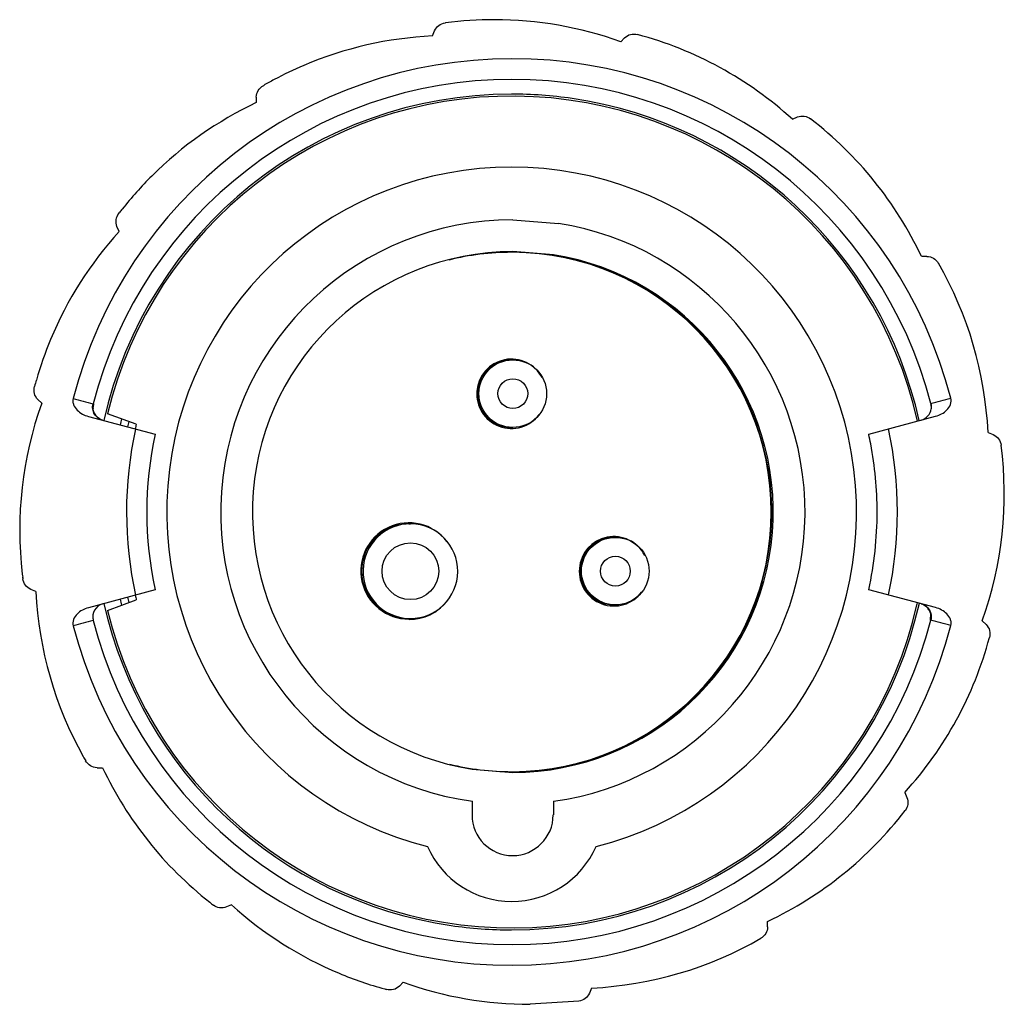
# Model space of a CAD drawing. Header units: millimetres. Extents: x 371.6 to 444.4, y -95 to -22.2.
import ezdxf

# ---------------------------------------------------------------- set-up
doc = ezdxf.new("R2010")
doc.units = ezdxf.units.MM
doc.header["$LTSCALE"] = 30.734
doc.layers.get('0').update_dxf_attribs({"linetype": 'CONTINUOUS'})

msp = doc.modelspace()

# ---------------------------------------------------------------- linework, layer by layer
at = {"color": 7, "linetype": 'Continuous'}
for p, q in [((403.033, -22.456), (403.045, -22.454)), ((403.033, -22.456), (403.061, -22.454)), ((402.089, -23.422), (402.247, -23.04)), ((416.006, -23.851), (416.298, -23.558)), ((389.57, -27.098), (389.612, -27.074)), ((389.57, -27.098), (389.613, -27.076)), ((389.068, -27.939), (389.068, -28.352)), ((428.699, -29.572), (429.081, -29.414)), ((378.908, -36.539), (378.955, -36.478)), ((378.908, -36.539), (378.959, -36.481)), ((408.035, -37.019), (411.41, -37.284)), ((378.924, -37.89), (378.766, -37.508)), ((411.043, -39.605), (408.035, -39.369)), ((438.65, -39.716), (438.237, -39.716)), ((407.925, -47.369), (408.028, -47.369)), ((372.695, -49.251), (372.701, -49.23)), ((372.701, -49.252), (372.707, -49.232)), ((373.203, -50.583), (372.91, -50.291)), ((376.998, -50.618), (377.021, -50.625)), ((376.648, -51.551), (381.585, -52.874)), ((380.19, -52.124), (378.061, -51.35)), ((434.346, -52.864), (439.291, -51.539)), ((407.925, -52.369), (408.028, -52.369)), ((434.353, -52.894), (434.346, -52.864)), ((434.352, -52.894), (434.346, -52.864)), ((443.167, -52.737), (443.549, -52.895)), ((400.35, -59.495), (400.458, -59.495)), ((415.506, -60.492), (415.608, -60.492)), ((371.798, -63.479), (371.793, -63.439)), ((371.802, -63.478), (371.799, -63.438)), ((372.774, -64.5), (372.392, -64.342)), ((381.587, -64.374), (376.65, -65.699)), ((439.293, -65.687), (434.348, -64.364)), ((378.064, -65.899), (380.192, -65.124)), ((415.506, -65.492), (415.608, -65.492)), ((438.392, -65.469), (438.564, -65.581)), ((400.35, -66.495), (400.458, -66.495)), ((438.907, -66.612), (438.936, -66.618)), ((442.738, -66.654), (443.031, -66.946)), ((376.408, -76.946), (376.397, -76.928)), ((376.412, -76.943), (376.402, -76.925)), ((377.291, -77.522), (377.704, -77.522)), ((405.027, -77.632), (408.035, -77.869)), ((437.017, -79.347), (437.175, -79.729)), ((405.039, -81.019), (405.039, -80.01)), ((411.039, -80.009), (411.039, -81.018)), ((405.017, -81.019), (405.039, -81.019)), ((401.724, -83.347), (401.715, -83.347)), ((387.242, -87.665), (386.86, -87.823)), ((426.873, -89.299), (426.873, -88.885)), ((399.935, -93.387), (399.643, -93.679)), ((413.852, -93.815), (413.694, -94.197)), ((398.693, -93.919), (398.669, -93.911)), ((398.693, -93.919), (398.669, -93.912)), ((412.908, -94.782), (409.323, -95.018))]:
    msp.add_line(p, q, dxfattribs=at)
for points in [[(377.531, -51.765), (377.363, -51.656), (377.224, -51.52), (377.118, -51.366), (377.046, -51.207), (377.007, -51.055), (376.993, -50.924), (376.994, -50.848), (376.995, -50.833)], [(438.564, -65.581), (438.706, -65.72), (438.813, -65.877), (438.884, -66.038), (438.922, -66.19), (438.934, -66.314), (438.933, -66.377), (438.932, -66.385)]]:
    msp.add_lwpolyline(points, dxfattribs=at)
for centre, radius in [((408.028, -49.869), 2.5), ((408.032, -49.869), 1.1), ((400.462, -62.995), 2.1), ((415.608, -62.992), 2.5), ((415.612, -62.992), 1.1)]:
    msp.add_circle(centre, radius, dxfattribs=at)
for centre, radius, start, end in [((406.643, -49.95), 27.73, 89.95683, 97.42111), ((406.641, -49.921), 27.701, 70.2406, 89.95261), ((403.406, -51.073), 27.68, 92.74343, 113.03472), ((410.071, -50.074), 27.701, 47.74043, 74.98392), ((407.97, -58.619), 33.514, 14.53279, 165.48884), ((403.425, -51.114), 27.726, 113.03699, 118.07203), ((407.967, -58.619), 31.985, 14.50704, 165.5159), ((403.404, -51.076), 27.682, 118.07205, 119.88391), ((407.931, -58.617), 30.891, 90.01097, 167.35741), ((407.94, -58.619), 30.75, 12.61755, 166.32649), ((400.879, -53.405), 27.697, 115.24156, 134.87706), ((407.934, -58.657), 30.935, 81.67999, 90.0051), ((407.937, -58.611), 30.889, 12.63131, 81.67442), ((413.181, -51.528), 27.701, 25.24045, 52.48388), ((407.949, -58.619), 25.5, 284.15002, 255.87161), ((400.902, -53.428), 27.73, 134.88112, 141.64029), ((400.849, -53.385), 27.662, 141.64238, 142.32475), ((408.035, -58.619), 21.6, 90.00026, 262.02687), ((408.035, -58.619), 21.6, 277.9947, 81.01049), ((399.424, -56.516), 27.698, 137.74166, 157.38097), ((408.035, -58.619), 19.25, 90.00035, 261.01049), ((407.94, -58.62), 19.201, 90.01137, 103.99523), ((407.94, -58.565), 19.146, 89.72768, 90.0108), ((407.94, -58.619), 19.2, 270.27178, 89.72821), ((407.93, -58.617), 19.248, 270.31395, 81.01138), ((408.035, -58.619), 19.25, 270.00035, 81.01049), ((415.498, -54.062), 27.701, 2.74052, 29.98393), ((399.453, -56.528), 27.729, 157.38491, 163.96633), ((407.925, -49.879), 2.565, 27.33438, 323.48345), ((407.925, -49.869), 2.5, 89.99992, 270.00015), ((399.37, -56.503), 27.643, 163.96807, 164.98409), ((399.265, -59.945), 27.693, 160.24143, 186.77481), ((377.968, -50.878), 0.979, 165.47088, 185.69058), ((377.983, -50.88), 0.993, 200.95503, 220.03123), ((437.975, -50.869), 0.987, 285.0367, 353.16587), ((377.98, -50.89), 0.983, 235.14672, 239.12478), ((407.94, -58.62), 29.65, 166.56307, 167.45618), ((407.957, -58.624), 29.101, 166.70392, 167.50883), ((407.898, -58.609), 28.457, 166.82746, 167.56123), ((407.972, -58.619), 28.501, 167.57261, 192.44902), ((407.968, -58.619), 27.001, 167.715, 192.30664), ((407.969, -58.618), 26.997, 10.73206, 12.2411), ((407.969, -58.619), 28.501, 347.57261, 12.44902), ((407.907, -58.624), 27.06, 0.02271, 10.72066), ((416.668, -57.289), 27.701, 340.2406, 7.48396), ((407.966, -58.619), 27.001, 347.715, 0.01063), ((400.35, -62.981), 3.56, 37.90309, 270.01019), ((400.35, -62.995), 3.5, 90.00007, 269.99995), ((400.458, -62.995), 3.5, 270.00008, 268.24766), ((415.506, -63.003), 2.565, 27.33438, 323.48345), ((415.506, -62.992), 2.5, 89.99992, 270.00015), ((399.233, -59.954), 27.661, 186.77754, 187.23799), ((399.214, -59.956), 27.642, 187.3219, 187.48401), ((400.436, -63.176), 27.693, 182.74136, 209.22851), ((407.898, -58.629), 28.457, 192.46042, 193.19418), ((377.96, -66.371), 0.99, 104.99261, 194.53349), ((407.936, -58.627), 30.889, 192.66421, 261.67442), ((407.94, -58.619), 30.75, 193.6953, 347.09556), ((407.935, -58.619), 29.645, 192.56499, 193.45973), ((407.955, -58.614), 29.1, 192.51263, 193.3179), ((400.363, -63.012), 3.558, 270.01151, 321.78633), ((407.936, -58.619), 30.897, 270.01095, 347.39016), ((407.982, -58.628), 30.707, 347.09551, 347.34557), ((437.951, -66.343), 0.979, 55.08183, 59.14156), ((437.945, -66.357), 0.993, 22.08416, 40.23251), ((407.967, -58.619), 31.985, 194.50581, 345.51543), ((437.957, -66.359), 0.982, 345.56005, 6.07074), ((407.971, -58.619), 33.514, 194.53279, 345.48884), ((416.515, -60.719), 27.701, 317.74064, 344.98404), ((400.393, -63.205), 27.642, 209.23113, 209.98395), ((402.752, -65.713), 27.692, 205.24122, 231.79306), ((407.942, -58.61), 19.209, 256.14365, 270.00868), ((407.94, -58.673), 19.145, 270.01083, 270.27226), ((415.061, -63.829), 27.701, 295.24062, 322.48409), ((408.017, -81.019), 3, 180.01087, 0.00389), ((407.953, -80.619), 6.8, 203.65802, 336.36361), ((402.724, -65.756), 27.642, 231.79583, 232.48395), ((405.867, -67.167), 27.696, 227.74138, 247.3295), ((407.939, -58.58), 30.935, 261.67999, 270.0051), ((412.528, -66.146), 27.701, 272.74055, 299.98407), ((405.88, -67.135), 27.731, 247.33399, 254.69938), ((405.856, -67.217), 27.646, 254.70282, 254.93142), ((409.3, -67.318), 27.7, 250.24039, 270.04697)]:
    msp.add_arc(centre, radius, start, end, dxfattribs=at)
for points, knots in [([(402.247, -23.04), (402.312, -22.884), (402.536, -22.606), (402.865, -22.478), (403.033, -22.456)], [0, 0, 0, 0, 0.49953, 1, 1, 1, 1]), ([(416.298, -23.558), (416.417, -23.439), (416.731, -23.267), (417.084, -23.275), (417.248, -23.319)], [0, 0, 0, 0, 0.49953, 1, 1, 1, 1]), ([(389.068, -27.939), (389.068, -27.77), (389.168, -27.427), (389.423, -27.183), (389.57, -27.098)], [0, 0, 0, 0, 0.49953, 1, 1, 1, 1]), ([(429.081, -29.414), (429.237, -29.349), (429.592, -29.311), (429.916, -29.453), (430.05, -29.556)], [0, 0, 0, 0, 0.49953, 1, 1, 1, 1]), ([(378.766, -37.508), (378.701, -37.352), (378.663, -36.997), (378.805, -36.673), (378.908, -36.539)], [0, 0, 0, 0, 0.49953, 1, 1, 1, 1]), ([(438.65, -39.716), (438.819, -39.716), (439.162, -39.816), (439.407, -40.072), (439.491, -40.218)], [0, 0, 0, 0, 0.49953, 1, 1, 1, 1]), ([(372.91, -50.291), (372.791, -50.172), (372.619, -49.859), (372.627, -49.505), (372.671, -49.342)], [0, 0, 0, 0, 0.499529, 1, 1, 1, 1]), ([(375.525, -50.221), (375.505, -50.298), (375.492, -50.46), (375.568, -50.773), (375.804, -51.108), (376.195, -51.391), (376.494, -51.51), (376.648, -51.551)], [0, 0, 0, 0, 0.125, 0.250132, 0.49943, 0.749592, 1, 1, 1, 1]), ([(439.291, -51.539), (439.445, -51.498), (439.744, -51.379), (440.134, -51.096), (440.37, -50.761), (440.446, -50.448), (440.433, -50.286), (440.413, -50.209)], [0, 0, 0, 0, 0.250408, 0.500571, 0.749868, 0.875001, 1, 1, 1, 1]), ([(377.702, -51.834), (377.581, -51.802), (377.349, -51.689), (377.086, -51.399), (376.95, -51.021), (376.964, -50.748), (376.998, -50.619)], [0, 0, 0, 0, 0.241072, 0.486835, 0.740306, 1, 1, 1, 1]), ([(377.021, -50.624), (377.023, -50.625), (377.025, -50.632), (377.026, -50.652), (377.021, -50.697), (377.011, -50.77), (377.002, -50.829), (376.996, -50.863)], [0, 0, 0, 0, 0.024152, 0.074422, 0.262414, 0.57192, 1, 1, 1, 1]), ([(438.926, -50.607), (438.922, -50.611), (438.926, -50.633), (438.927, -50.67), (438.938, -50.738), (438.947, -50.79), (438.952, -50.821)], [0, 0, 0, 0, 0.072945, 0.259615, 0.569525, 1, 1, 1, 1]), ([(377.418, -51.697), (377.4, -51.685), (377.329, -51.632), (377.266, -51.57), (377.223, -51.519)], [0, 0, 0, 0, 0.245593, 1, 1, 1, 1]), ([(443.549, -52.895), (443.705, -52.96), (443.983, -53.184), (444.111, -53.513), (444.133, -53.681)], [0, 0, 0, 0, 0.499529, 1, 1, 1, 1]), ([(372.392, -64.342), (372.236, -64.278), (371.958, -64.054), (371.83, -63.724), (371.808, -63.556)], [0, 0, 0, 0, 0.499529, 1, 1, 1, 1]), ([(438.234, -65.404), (438.354, -65.436), (438.586, -65.548), (438.848, -65.839), (438.984, -66.216), (438.969, -66.489), (438.935, -66.619)], [0, 0, 0, 0, 0.240808, 0.486475, 0.740071, 1, 1, 1, 1]), ([(376.65, -65.699), (376.497, -65.74), (376.197, -65.859), (375.807, -66.142), (375.571, -66.477), (375.496, -66.79), (375.509, -66.952), (375.528, -67.029)], [0, 0, 0, 0, 0.250408, 0.500571, 0.749868, 0.875001, 1, 1, 1, 1]), ([(438.511, -65.541), (438.528, -65.553), (438.598, -65.605), (438.66, -65.666), (438.703, -65.716)], [0, 0, 0, 0, 0.245644, 1, 1, 1, 1]), ([(440.416, -67.016), (440.436, -66.94), (440.449, -66.777), (440.373, -66.465), (440.137, -66.13), (439.747, -65.847), (439.447, -65.728), (439.293, -65.687)], [0, 0, 0, 0, 0.125, 0.250132, 0.49943, 0.749592, 1, 1, 1, 1]), ([(376.98, -66.443), (376.985, -66.47), (376.993, -66.516), (377.002, -66.57), (377.006, -66.601), (377.008, -66.617), (377.008, -66.625), (377.007, -66.631), (377.006, -66.631)], [0, 0, 0, 0, 0.429715, 0.741524, 0.851811, 0.931389, 0.980283, 1, 1, 1, 1]), ([(438.907, -66.612), (438.905, -66.612), (438.901, -66.604), (438.902, -66.582), (438.904, -66.528), (438.917, -66.443), (438.927, -66.375), (438.933, -66.336)], [0, 0, 0, 0, 0.020218, 0.069242, 0.262067, 0.574498, 1, 1, 1, 1]), ([(443.031, -66.946), (443.15, -67.066), (443.322, -67.379), (443.314, -67.733), (443.27, -67.896)], [0, 0, 0, 0, 0.499529, 1, 1, 1, 1]), ([(377.291, -77.522), (377.122, -77.522), (376.779, -77.422), (376.534, -77.166), (376.45, -77.02)], [0, 0, 0, 0, 0.499529, 1, 1, 1, 1]), ([(437.175, -79.729), (437.24, -79.885), (437.279, -80.241), (437.136, -80.564), (437.033, -80.698)], [0, 0, 0, 0, 0.49953, 1, 1, 1, 1]), ([(386.86, -87.823), (386.704, -87.888), (386.349, -87.927), (386.025, -87.784), (385.891, -87.681)], [0, 0, 0, 0, 0.49953, 1, 1, 1, 1]), ([(426.873, -89.299), (426.873, -89.467), (426.773, -89.81), (426.518, -90.055), (426.371, -90.139)], [0, 0, 0, 0, 0.49953, 1, 1, 1, 1]), ([(399.643, -93.679), (399.524, -93.798), (399.21, -93.97), (398.857, -93.962), (398.693, -93.919)], [0, 0, 0, 0, 0.49953, 1, 1, 1, 1]), ([(413.694, -94.197), (413.629, -94.353), (413.406, -94.632), (413.076, -94.76), (412.908, -94.782)], [0, 0, 0, 0, 0.49953, 1, 1, 1, 1])]:
    msp.add_open_spline(points, degree=3, knots=knots, dxfattribs=at)
for points in [[(375.525, -50.221), (376.016, -50.355), (376.507, -50.485), (376.998, -50.619)], [(438.932, -50.606), (439.426, -50.473), (439.919, -50.342), (440.413, -50.209)], [(438.932, -50.606), (438.964, -50.727), (438.972, -50.856), (438.958, -50.98)], [(377.056, -51.235), (377.024, -51.152), (377.003, -51.064), (376.994, -50.975)], [(438.873, -66.006), (438.904, -66.086), (438.924, -66.17), (438.933, -66.256)], [(377.001, -66.63), (376.51, -66.764), (376.019, -66.895), (375.528, -67.029)], [(440.416, -67.016), (439.923, -66.883), (439.429, -66.752), (438.935, -66.619)]]:
    msp.add_open_spline(points, degree=3, dxfattribs=at)

doc.saveas('drawing.dxf')
